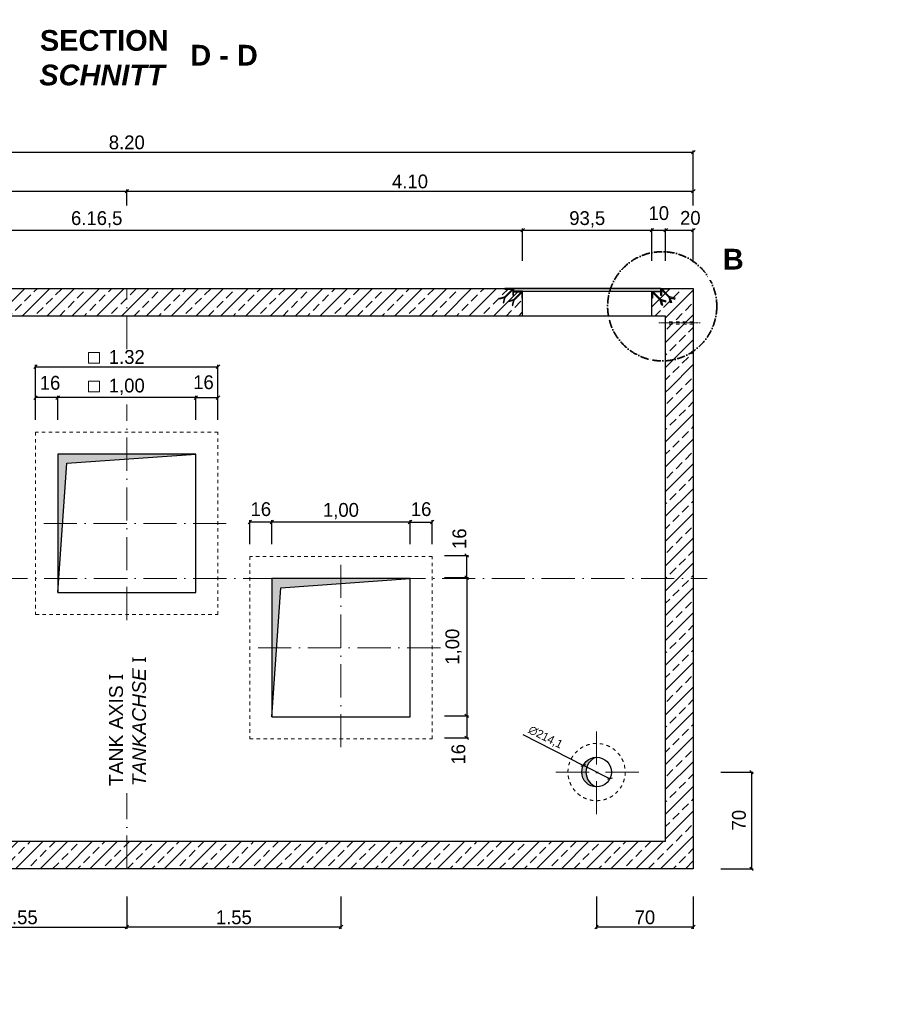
# Model space of a CAD drawing. Header units: millimetres. Extents: x -19424 to 109295, y -11926 to 8715.
# Tile 29 of 38: x 14468 to 20754, y -10611 to -3486. Entities that reach past the tile are written whole.
import ezdxf

# ---------------------------------------------------------------- set-up
doc = ezdxf.new("R2010")
doc.units = ezdxf.units.MM
doc.linetypes.add('ACAD_ISO10W100', pattern=[18, 12, -3, 0, -3])
doc.linetypes.add('JIS_02_1.0', pattern=[2, 1, -1])
doc.layers.add('Bemaßung', color=7, linetype='Continuous', lineweight=13)
doc.layers.add('Beschriftung', color=7, linetype='Continuous')
doc.styles.add('LBB3.5M1000', font='isocp.shx', dxfattribs={"height": 3.5})
doc.dimstyles.new('DIN', dxfattribs={"dimtxt": 2.5, "dimasz": 2.5, "dimexe": 1.25, "dimexo": 0.625, "dimtad": 1, "dimtih": 1, "dimdec": 4, "dimdsep": 46, "dimlunit": 6, "dimtxsty": 'Standard', "dimcen": 2.5, "dimadec": 0, "dimazin": 0, "dimtfac": 1, "dimtdec": 4, "dimtmove": 0, "dimatfit": 3, "dimfxl": 0, "dimtvp": 1, "dimtolj": 1, "dimtzin": 0, "dimarcsym": 0})
pattern_1 = [(315, (13373.962, -4953.189), (2.245064, 2.245064), [])]
pattern_2 = [(45, (13373.962, -4953.189), (-2.245064, 2.245064), [])]

# ---------------------------------------------------------------- blocks, each defined once
blk = doc.blocks.new('_Oblique')
at = {"color": 0, "linetype": 'ByBlock', "lineweight": -2}
blk.add_line((-0.5, -0.5), (0.5, 0.5), dxfattribs=at)
blk = doc.blocks.new('*D159')
at = {"layer": 'Bemaßung', "color": 0, "lineweight": -2, "transparency": 16777216}
for p, q in [((19142.7, -5230.5), (19142.7, -4996.6)), ((19142.7, -5009.1), (19342.7, -5009.1)), ((19342.7, -5230.5), (19342.7, -4996.6))]:
    blk.add_line(p, q, dxfattribs=at)
at = {"layer": 'DEFPOINTS', "color": 0, "transparency": 16777216}
for p in [(19342.7, -5009.1), (19142.7, -5430.5), (19342.7, -5430.5)]:
    blk.add_point(p, dxfattribs=at)
at = {"layer": 'Bemaßung', "color": 0, "lineweight": -2, "transparency": 16777216, "xscale": 25, "yscale": 25, "zscale": 25, "rotation": 180}
blk.add_blockref('_Oblique', (19142.7, -5009.1), dxfattribs=at)
at = {"layer": 'Bemaßung', "color": 0, "lineweight": -2, "transparency": 16777216, "xscale": 25, "yscale": 25, "zscale": 25}
blk.add_blockref('_Oblique', (19342.7, -5009.1), dxfattribs=at)
at = {"layer": 'Bemaßung', "color": 0, "transparency": 16777216, "insert": (19321.3, -4920.7), "char_height": 100, "attachment_point": 5}
blk.add_mtext('\\A1;20', dxfattribs=at)
blk = doc.blocks.new('*D160')
at = {"layer": 'Bemaßung', "color": 0, "lineweight": -2, "transparency": 16777216}
for p, q in [((19042.7, -5230.5), (19042.7, -4996.6)), ((19042.7, -5009.1), (19142.7, -5009.1)), ((19142.7, -5230.5), (19142.7, -4996.6))]:
    blk.add_line(p, q, dxfattribs=at)
at = {"layer": 'DEFPOINTS', "color": 0, "transparency": 16777216}
for p in [(19142.7, -5009.1), (19042.7, -5430.5), (19142.7, -5430.5)]:
    blk.add_point(p, dxfattribs=at)
at = {"layer": 'Bemaßung', "color": 0, "lineweight": -2, "transparency": 16777216, "xscale": 25, "yscale": 25, "zscale": 25, "rotation": 180}
blk.add_blockref('_Oblique', (19042.7, -5009.1), dxfattribs=at)
at = {"layer": 'Bemaßung', "color": 0, "lineweight": -2, "transparency": 16777216, "xscale": 25, "yscale": 25, "zscale": 25}
blk.add_blockref('_Oblique', (19142.7, -5009.1), dxfattribs=at)
at = {"layer": 'Bemaßung', "color": 0, "transparency": 16777216, "insert": (19092.7, -4885.9), "char_height": 100, "attachment_point": 5}
blk.add_mtext('\\A1;10', dxfattribs=at)
blk = doc.blocks.new('*D161')
at = {"layer": 'Bemaßung', "color": 0, "lineweight": -2, "transparency": 16777216}
for p, q in [((18107.7, -5230.5), (18107.7, -4996.6)), ((18107.7, -5009.1), (19042.7, -5009.1)), ((19042.7, -5230.5), (19042.7, -4996.6))]:
    blk.add_line(p, q, dxfattribs=at)
at = {"layer": 'DEFPOINTS', "color": 0, "transparency": 16777216}
for p in [(19042.7, -5009.1), (18107.7, -5430.5), (19042.7, -5430.5)]:
    blk.add_point(p, dxfattribs=at)
at = {"layer": 'Bemaßung', "color": 0, "lineweight": -2, "transparency": 16777216, "xscale": 25, "yscale": 25, "zscale": 25, "rotation": 180}
blk.add_blockref('_Oblique', (18107.7, -5009.1), dxfattribs=at)
at = {"layer": 'Bemaßung', "color": 0, "lineweight": -2, "transparency": 16777216, "xscale": 25, "yscale": 25, "zscale": 25}
blk.add_blockref('_Oblique', (19042.7, -5009.1), dxfattribs=at)
at = {"layer": 'Bemaßung', "color": 0, "transparency": 16777216, "insert": (18575.2, -4930.7), "char_height": 100, "attachment_point": 5}
blk.add_mtext('\\A1;93,5', dxfattribs=at)
blk = doc.blocks.new('*D162')
at = {"layer": 'Bemaßung', "color": 0, "lineweight": -2, "transparency": 16777216}
for p, q in [((11942.7, -5230.5), (11942.7, -4996.6)), ((11942.7, -5009.1), (18107.7, -5009.1)), ((18107.7, -5230.5), (18107.7, -4996.6))]:
    blk.add_line(p, q, dxfattribs=at)
at = {"layer": 'DEFPOINTS', "color": 0, "transparency": 16777216}
for p in [(18107.7, -5009.1), (11942.7, -5430.5), (18107.7, -5430.5)]:
    blk.add_point(p, dxfattribs=at)
at = {"layer": 'Bemaßung', "color": 0, "lineweight": -2, "transparency": 16777216, "xscale": 25, "yscale": 25, "zscale": 25, "rotation": 180}
blk.add_blockref('_Oblique', (11942.7, -5009.1), dxfattribs=at)
at = {"layer": 'Bemaßung', "color": 0, "lineweight": -2, "transparency": 16777216, "xscale": 25, "yscale": 25, "zscale": 25}
blk.add_blockref('_Oblique', (18107.7, -5009.1), dxfattribs=at)
at = {"layer": 'Bemaßung', "color": 0, "transparency": 16777216, "insert": (15025.2, -4930.7), "char_height": 100, "attachment_point": 5}
blk.add_mtext('\\A1;6.16,5', dxfattribs=at)
blk = doc.blocks.new('*D163')
at = {"layer": 'Bemaßung', "color": 0, "lineweight": -2, "transparency": 16777216}
for p, q in [((11142.7, -4830.5), (11142.7, -4714.1)), ((11142.7, -4726.6), (15242.7, -4726.6)), ((15242.7, -4830.5), (15242.7, -4714.1))]:
    blk.add_line(p, q, dxfattribs=at)
at = {"layer": 'DEFPOINTS', "color": 0, "transparency": 16777216}
for p in [(15242.7, -4726.6), (11142.7, -5430.5), (15242.7, -5430.5)]:
    blk.add_point(p, dxfattribs=at)
at = {"layer": 'Bemaßung', "color": 0, "lineweight": -2, "transparency": 16777216, "xscale": 25, "yscale": 25, "zscale": 25, "rotation": 180}
blk.add_blockref('_Oblique', (11142.7, -4726.6), dxfattribs=at)
at = {"layer": 'Bemaßung', "color": 0, "lineweight": -2, "transparency": 16777216, "xscale": 25, "yscale": 25, "zscale": 25}
blk.add_blockref('_Oblique', (15242.7, -4726.6), dxfattribs=at)
at = {"layer": 'Bemaßung', "color": 0, "transparency": 16777216, "insert": (13192.7, -4656.6), "char_height": 100, "attachment_point": 5}
blk.add_mtext('\\A1;4.10', dxfattribs=at)
blk = doc.blocks.new('*D164')
at = {"layer": 'Bemaßung', "color": 0, "lineweight": -2, "transparency": 16777216}
for p, q in [((15242.7, -4830.5), (15242.7, -4714.1)), ((15242.7, -4726.6), (19342.7, -4726.6)), ((19342.7, -4830.5), (19342.7, -4714.1))]:
    blk.add_line(p, q, dxfattribs=at)
at = {"layer": 'DEFPOINTS', "color": 0, "transparency": 16777216}
for p in [(19342.7, -4726.6), (15242.7, -5430.5), (19342.7, -5430.5)]:
    blk.add_point(p, dxfattribs=at)
at = {"layer": 'Bemaßung', "color": 0, "lineweight": -2, "transparency": 16777216, "xscale": 25, "yscale": 25, "zscale": 25, "rotation": 180}
blk.add_blockref('_Oblique', (15242.7, -4726.6), dxfattribs=at)
at = {"layer": 'Bemaßung', "color": 0, "lineweight": -2, "transparency": 16777216, "xscale": 25, "yscale": 25, "zscale": 25}
blk.add_blockref('_Oblique', (19342.7, -4726.6), dxfattribs=at)
at = {"layer": 'Bemaßung', "color": 0, "transparency": 16777216, "insert": (17292.7, -4656.6), "char_height": 100, "attachment_point": 5}
blk.add_mtext('\\A1;4.10', dxfattribs=at)
blk = doc.blocks.new('*D165')
at = {"layer": 'Bemaßung', "color": 0, "lineweight": -2, "transparency": 16777216}
for p, q in [((11142.7, -4830.5), (11142.7, -4431.6)), ((11142.7, -4444.1), (19342.7, -4444.1)), ((19342.7, -4830.5), (19342.7, -4431.6))]:
    blk.add_line(p, q, dxfattribs=at)
at = {"layer": 'DEFPOINTS', "color": 0, "transparency": 16777216}
for p in [(19342.7, -4444.1), (11142.7, -5430.5), (19342.7, -5430.5)]:
    blk.add_point(p, dxfattribs=at)
at = {"layer": 'Bemaßung', "color": 0, "lineweight": -2, "transparency": 16777216, "xscale": 25, "yscale": 25, "zscale": 25, "rotation": 180}
blk.add_blockref('_Oblique', (11142.7, -4444.1), dxfattribs=at)
at = {"layer": 'Bemaßung', "color": 0, "lineweight": -2, "transparency": 16777216, "xscale": 25, "yscale": 25, "zscale": 25}
blk.add_blockref('_Oblique', (19342.7, -4444.1), dxfattribs=at)
at = {"layer": 'Bemaßung', "color": 0, "transparency": 16777216, "insert": (15242.7, -4374.1), "char_height": 100, "attachment_point": 5}
blk.add_mtext('\\A1;8.20', dxfattribs=at)
blk = doc.blocks.new('*D168')
at = {"layer": 'Bemaßung', "color": 0, "lineweight": -2, "transparency": 16777216}
for p, q in [((13692.7, -9830.5), (13692.7, -10064.4)), ((15242.7, -9830.5), (15242.7, -10064.4)), ((13692.7, -10051.9), (15242.7, -10051.9))]:
    blk.add_line(p, q, dxfattribs=at)
at = {"layer": 'DEFPOINTS', "color": 0, "transparency": 16777216}
for p in [(13692.7, -9630.5), (15242.7, -9630.5), (15242.7, -10051.9)]:
    blk.add_point(p, dxfattribs=at)
at = {"layer": 'Bemaßung', "color": 0, "lineweight": -2, "transparency": 16777216, "xscale": 25, "yscale": 25, "zscale": 25, "rotation": 180}
blk.add_blockref('_Oblique', (13692.7, -10051.9), dxfattribs=at)
at = {"layer": 'Bemaßung', "color": 0, "lineweight": -2, "transparency": 16777216, "xscale": 25, "yscale": 25, "zscale": 25}
blk.add_blockref('_Oblique', (15242.7, -10051.9), dxfattribs=at)
at = {"layer": 'Bemaßung', "color": 0, "transparency": 16777216, "insert": (14467.7, -9981.9), "char_height": 100, "attachment_point": 5}
blk.add_mtext('\\A1;1.55', dxfattribs=at)
blk = doc.blocks.new('*D169')
at = {"layer": 'Bemaßung', "color": 0, "lineweight": -2, "transparency": 16777216}
for p, q in [((15242.7, -9830.5), (15242.7, -10064.4)), ((16792.7, -9830.5), (16792.7, -10064.4)), ((16792.7, -10051.9), (15242.7, -10051.9))]:
    blk.add_line(p, q, dxfattribs=at)
at = {"layer": 'DEFPOINTS', "color": 0, "transparency": 16777216}
for p in [(15242.7, -9630.5), (16792.7, -9630.5), (15242.7, -10051.9)]:
    blk.add_point(p, dxfattribs=at)
at = {"layer": 'Bemaßung', "color": 0, "lineweight": -2, "transparency": 16777216, "xscale": 25, "yscale": 25, "zscale": 25, "rotation": 180}
blk.add_blockref('_Oblique', (15242.7, -10051.9), dxfattribs=at)
at = {"layer": 'Bemaßung', "color": 0, "lineweight": -2, "transparency": 16777216, "xscale": 25, "yscale": 25, "zscale": 25}
blk.add_blockref('_Oblique', (16792.7, -10051.9), dxfattribs=at)
at = {"layer": 'Bemaßung', "color": 0, "transparency": 16777216, "insert": (16017.7, -9981.9), "char_height": 100, "attachment_point": 5}
blk.add_mtext('\\A1;1.55', dxfattribs=at)
blk = doc.blocks.new('*D170')
at = {"layer": 'Bemaßung', "color": 0, "lineweight": -2, "transparency": 16777216}
for p, q in [((18642.7, -9830.5), (18642.7, -10064.4)), ((19342.7, -9830.5), (19342.7, -10064.4)), ((19342.7, -10051.9), (18642.7, -10051.9))]:
    blk.add_line(p, q, dxfattribs=at)
at = {"layer": 'DEFPOINTS', "color": 0, "transparency": 16777216}
for p in [(18642.7, -9630.5), (19342.7, -9630.5), (18642.7, -10051.9)]:
    blk.add_point(p, dxfattribs=at)
at = {"layer": 'Bemaßung', "color": 0, "lineweight": -2, "transparency": 16777216, "xscale": 25, "yscale": 25, "zscale": 25, "rotation": 180}
blk.add_blockref('_Oblique', (18642.7, -10051.9), dxfattribs=at)
at = {"layer": 'Bemaßung', "color": 0, "lineweight": -2, "transparency": 16777216, "xscale": 25, "yscale": 25, "zscale": 25}
blk.add_blockref('_Oblique', (19342.7, -10051.9), dxfattribs=at)
at = {"layer": 'Bemaßung', "color": 0, "transparency": 16777216, "insert": (18992.7, -9981.9), "char_height": 100, "attachment_point": 5}
blk.add_mtext('\\A1;70', dxfattribs=at)
blk = doc.blocks.new('*D171')
at = {"layer": 'Bemaßung', "color": 0, "lineweight": -2, "transparency": 16777216}
for p, q in [((19542.7, -8930.5), (19776.7, -8930.5)), ((19764.2, -8930.5), (19764.2, -9630.5)), ((19542.7, -9630.5), (19776.7, -9630.5))]:
    blk.add_line(p, q, dxfattribs=at)
at = {"layer": 'DEFPOINTS', "color": 0, "transparency": 16777216}
for p in [(19342.7, -8930.5), (19342.7, -9630.5), (19764.2, -9630.5)]:
    blk.add_point(p, dxfattribs=at)
at = {"layer": 'Bemaßung', "color": 0, "lineweight": -2, "transparency": 16777216, "xscale": 25, "yscale": 25, "zscale": 25}
for p, rotation in [((19764.2, -8930.5), 90), ((19764.2, -9630.5), 270)]:
    blk.add_blockref('_Oblique', p, dxfattribs=dict(at, rotation=rotation))
at = {"layer": 'Bemaßung', "color": 0, "transparency": 16777216, "insert": (19673.5, -9278.6), "char_height": 100, "attachment_point": 5, "rotation": 90}
blk.add_mtext('\\A1;70', dxfattribs=at)
blk = doc.blocks.new('*D204')
at = {"layer": 'Bemaßung', "color": 0, "lineweight": -2, "transparency": 16777216}
for p, q in [((14742.7, -6380.5), (14742.7, -6208.2)), ((15742.7, -6220.7), (14742.7, -6220.7)), ((15742.7, -6380.5), (15742.7, -6208.2))]:
    blk.add_line(p, q, dxfattribs=at)
at = {"layer": 'DEFPOINTS', "color": 0, "transparency": 16777216}
for p in [(14742.7, -6220.7), (14742.7, -6630.5), (15742.7, -6630.5)]:
    blk.add_point(p, dxfattribs=at)
at = {"layer": 'Bemaßung', "color": 0, "lineweight": -2, "transparency": 16777216, "xscale": 25, "yscale": 25, "zscale": 25, "rotation": 180}
blk.add_blockref('_Oblique', (14742.7, -6220.7), dxfattribs=at)
at = {"layer": 'Bemaßung', "color": 0, "lineweight": -2, "transparency": 16777216, "xscale": 25, "yscale": 25, "zscale": 25}
blk.add_blockref('_Oblique', (15742.7, -6220.7), dxfattribs=at)
at = {"layer": 'Bemaßung', "color": 0, "transparency": 16777216, "insert": (15242.7, -6142.3), "char_height": 100, "attachment_point": 5}
blk.add_mtext('\\A1;1,00', dxfattribs=at)
blk = doc.blocks.new('*D203')
at = {"layer": 'Bemaßung', "color": 0, "lineweight": -2, "transparency": 16777216}
for p, q in [((15742.7, -6380.5), (15742.7, -6208.2)), ((15742.7, -6220.7), (15902.7, -6220.7)), ((15902.7, -6380.5), (15902.7, -6208.2))]:
    blk.add_line(p, q, dxfattribs=at)
at = {"layer": 'DEFPOINTS', "color": 0, "transparency": 16777216}
for p in [(15902.7, -6220.7), (15742.7, -6630.5), (15902.7, -6630.5)]:
    blk.add_point(p, dxfattribs=at)
at = {"layer": 'Bemaßung', "color": 0, "lineweight": -2, "transparency": 16777216, "xscale": 25, "yscale": 25, "zscale": 25, "rotation": 180}
blk.add_blockref('_Oblique', (15742.7, -6220.7), dxfattribs=at)
at = {"layer": 'Bemaßung', "color": 0, "lineweight": -2, "transparency": 16777216, "xscale": 25, "yscale": 25, "zscale": 25}
blk.add_blockref('_Oblique', (15902.7, -6220.7), dxfattribs=at)
at = {"layer": 'Bemaßung', "color": 0, "transparency": 16777216, "insert": (15797.8, -6110), "char_height": 100, "attachment_point": 5}
blk.add_mtext('\\A1;16', dxfattribs=at)
blk = doc.blocks.new('*D205')
at = {"layer": 'Bemaßung', "color": 0, "lineweight": -2, "transparency": 16777216}
for p, q in [((14582.7, -6380.5), (14582.7, -6208.2)), ((14742.7, -6220.7), (14582.7, -6220.7)), ((14742.7, -6380.5), (14742.7, -6208.2))]:
    blk.add_line(p, q, dxfattribs=at)
at = {"layer": 'DEFPOINTS', "color": 0, "transparency": 16777216}
for p in [(14582.7, -6220.7), (14582.7, -6630.5), (14742.7, -6630.5)]:
    blk.add_point(p, dxfattribs=at)
at = {"layer": 'Bemaßung', "color": 0, "lineweight": -2, "transparency": 16777216, "xscale": 25, "yscale": 25, "zscale": 25, "rotation": 180}
blk.add_blockref('_Oblique', (14582.7, -6220.7), dxfattribs=at)
at = {"layer": 'Bemaßung', "color": 0, "lineweight": -2, "transparency": 16777216, "xscale": 25, "yscale": 25, "zscale": 25}
blk.add_blockref('_Oblique', (14742.7, -6220.7), dxfattribs=at)
at = {"layer": 'Bemaßung', "color": 0, "transparency": 16777216, "insert": (14687.4, -6114.1), "char_height": 100, "attachment_point": 5}
blk.add_mtext('\\A1;16', dxfattribs=at)
blk = doc.blocks.new('*D209')
at = {"layer": 'Bemaßung', "color": 0, "lineweight": -2, "transparency": 16777216}
for p, q in [((16292.7, -7280.5), (16292.7, -7108.2)), ((17292.7, -7120.7), (16292.7, -7120.7)), ((17292.7, -7280.5), (17292.7, -7108.2))]:
    blk.add_line(p, q, dxfattribs=at)
at = {"layer": 'DEFPOINTS', "color": 0, "transparency": 16777216}
for p in [(16292.7, -7120.7), (16292.7, -7530.5), (17292.7, -7530.5)]:
    blk.add_point(p, dxfattribs=at)
at = {"layer": 'Bemaßung', "color": 0, "lineweight": -2, "transparency": 16777216, "xscale": 25, "yscale": 25, "zscale": 25, "rotation": 180}
blk.add_blockref('_Oblique', (16292.7, -7120.7), dxfattribs=at)
at = {"layer": 'Bemaßung', "color": 0, "lineweight": -2, "transparency": 16777216, "xscale": 25, "yscale": 25, "zscale": 25}
blk.add_blockref('_Oblique', (17292.7, -7120.7), dxfattribs=at)
at = {"layer": 'Bemaßung', "color": 0, "transparency": 16777216, "insert": (16792.7, -7042.3), "char_height": 100, "attachment_point": 5}
blk.add_mtext('\\A1;1,00', dxfattribs=at)
blk = doc.blocks.new('*D210')
at = {"layer": 'Bemaßung', "color": 0, "lineweight": -2, "transparency": 16777216}
for p, q in [((17292.7, -7280.5), (17292.7, -7108.2)), ((17292.7, -7120.7), (17452.7, -7120.7)), ((17452.7, -7280.5), (17452.7, -7108.2))]:
    blk.add_line(p, q, dxfattribs=at)
at = {"layer": 'DEFPOINTS', "color": 0, "transparency": 16777216}
for p in [(17452.7, -7120.7), (17292.7, -7530.5), (17452.7, -7530.5)]:
    blk.add_point(p, dxfattribs=at)
at = {"layer": 'Bemaßung', "color": 0, "lineweight": -2, "transparency": 16777216, "xscale": 25, "yscale": 25, "zscale": 25, "rotation": 180}
blk.add_blockref('_Oblique', (17292.7, -7120.7), dxfattribs=at)
at = {"layer": 'Bemaßung', "color": 0, "lineweight": -2, "transparency": 16777216, "xscale": 25, "yscale": 25, "zscale": 25}
blk.add_blockref('_Oblique', (17452.7, -7120.7), dxfattribs=at)
at = {"layer": 'Bemaßung', "color": 0, "transparency": 16777216, "insert": (17372.7, -7028.2), "char_height": 100, "attachment_point": 5}
blk.add_mtext('\\A1;16', dxfattribs=at)
blk = doc.blocks.new('*D211')
at = {"layer": 'Bemaßung', "color": 0, "lineweight": -2, "transparency": 16777216}
for p, q in [((16132.7, -7280.5), (16132.7, -7108.2)), ((16292.7, -7120.7), (16132.7, -7120.7)), ((16292.7, -7280.5), (16292.7, -7108.2))]:
    blk.add_line(p, q, dxfattribs=at)
at = {"layer": 'DEFPOINTS', "color": 0, "transparency": 16777216}
for p in [(16132.7, -7120.7), (16132.7, -7530.5), (16292.7, -7530.5)]:
    blk.add_point(p, dxfattribs=at)
at = {"layer": 'Bemaßung', "color": 0, "lineweight": -2, "transparency": 16777216, "xscale": 25, "yscale": 25, "zscale": 25, "rotation": 180}
blk.add_blockref('_Oblique', (16132.7, -7120.7), dxfattribs=at)
at = {"layer": 'Bemaßung', "color": 0, "lineweight": -2, "transparency": 16777216, "xscale": 25, "yscale": 25, "zscale": 25}
blk.add_blockref('_Oblique', (16292.7, -7120.7), dxfattribs=at)
at = {"layer": 'Bemaßung', "color": 0, "transparency": 16777216, "insert": (16212.7, -7028.2), "char_height": 100, "attachment_point": 5}
blk.add_mtext('\\A1;16', dxfattribs=at)
blk = doc.blocks.new('*D215')
at = {"layer": 'Bemaßung', "color": 0, "lineweight": -2, "transparency": 16777216}
for p, q in [((17542.7, -7523.1), (17715.1, -7523.1)), ((17702.6, -7523.1), (17702.6, -8523.1)), ((17542.7, -8523.1), (17715.1, -8523.1))]:
    blk.add_line(p, q, dxfattribs=at)
at = {"layer": 'DEFPOINTS', "color": 0, "transparency": 16777216}
for p in [(17292.7, -7523.1), (17292.7, -8523.1), (17702.6, -8523.1)]:
    blk.add_point(p, dxfattribs=at)
at = {"layer": 'Bemaßung', "color": 0, "lineweight": -2, "transparency": 16777216, "xscale": 25, "yscale": 25, "zscale": 25}
for p, rotation in [((17702.6, -7523.1), 90), ((17702.6, -8523.1), 270)]:
    blk.add_blockref('_Oblique', p, dxfattribs=dict(at, rotation=rotation))
at = {"layer": 'Bemaßung', "color": 0, "transparency": 16777216, "insert": (17608, -8023.1), "char_height": 100, "attachment_point": 5, "rotation": 90}
blk.add_mtext('\\A1;1,00', dxfattribs=at)
blk = doc.blocks.new('*D216')
at = {"layer": 'Bemaßung', "color": 0, "lineweight": -2, "transparency": 16777216}
for p, q in [((17542.7, -7363.1), (17715.1, -7363.1)), ((17702.6, -7523.1), (17702.6, -7363.1)), ((17542.7, -7523.1), (17715.1, -7523.1))]:
    blk.add_line(p, q, dxfattribs=at)
at = {"layer": 'DEFPOINTS', "color": 0, "transparency": 16777216}
for p in [(17292.7, -7363.1), (17702.6, -7363.1), (17292.7, -7523.1)]:
    blk.add_point(p, dxfattribs=at)
at = {"layer": 'Bemaßung', "color": 0, "lineweight": -2, "transparency": 16777216, "xscale": 25, "yscale": 25, "zscale": 25}
for p, rotation in [((17702.6, -7363.1), 90), ((17702.6, -7523.1), 270)]:
    blk.add_blockref('_Oblique', p, dxfattribs=dict(at, rotation=rotation))
at = {"layer": 'Bemaßung', "color": 0, "transparency": 16777216, "insert": (17650.6, -7241.3), "char_height": 100, "attachment_point": 5, "rotation": 90}
blk.add_mtext('\\A1;16', dxfattribs=at)
blk = doc.blocks.new('*D217')
at = {"layer": 'Bemaßung', "color": 0, "lineweight": -2, "transparency": 16777216}
for p, q in [((17542.7, -8523.1), (17715.1, -8523.1)), ((17702.6, -8523.1), (17702.6, -8683.1)), ((17542.7, -8683.1), (17715.1, -8683.1))]:
    blk.add_line(p, q, dxfattribs=at)
at = {"layer": 'DEFPOINTS', "color": 0, "transparency": 16777216}
for p in [(17292.7, -8523.1), (17292.7, -8683.1), (17702.6, -8683.1)]:
    blk.add_point(p, dxfattribs=at)
at = {"layer": 'Bemaßung', "color": 0, "lineweight": -2, "transparency": 16777216, "xscale": 25, "yscale": 25, "zscale": 25}
for p, rotation in [((17702.6, -8523.1), 90), ((17702.6, -8683.1), 270)]:
    blk.add_blockref('_Oblique', p, dxfattribs=dict(at, rotation=rotation))
at = {"layer": 'Bemaßung', "color": 0, "transparency": 16777216, "insert": (17643.2, -8801.7), "char_height": 100, "attachment_point": 5, "rotation": 90}
blk.add_mtext('\\A1;16', dxfattribs=at)
blk = doc.blocks.new('*D218')
at = {"layer": 'Bemaßung', "color": 0, "lineweight": -2, "transparency": 16777216}
for p, q in [((14582.7, -6220.5), (14582.7, -5984.4)), ((15902.7, -6220.5), (15902.7, -5984.4)), ((14582.7, -5996.9), (15902.7, -5996.9))]:
    blk.add_line(p, q, dxfattribs=at)
at = {"layer": 'DEFPOINTS', "color": 0, "transparency": 16777216}
for p in [(15902.7, -5996.9), (14582.7, -6470.5), (15902.7, -6470.5)]:
    blk.add_point(p, dxfattribs=at)
at = {"layer": 'Bemaßung', "color": 0, "lineweight": -2, "transparency": 16777216, "xscale": 25, "yscale": 25, "zscale": 25, "rotation": 180}
blk.add_blockref('_Oblique', (14582.7, -5996.9), dxfattribs=at)
at = {"layer": 'Bemaßung', "color": 0, "lineweight": -2, "transparency": 16777216, "xscale": 25, "yscale": 25, "zscale": 25}
blk.add_blockref('_Oblique', (15902.7, -5996.9), dxfattribs=at)
at = {"layer": 'Bemaßung', "color": 0, "transparency": 16777216, "insert": (15242.7, -5926.9), "char_height": 100, "attachment_point": 5}
blk.add_mtext('\\A1;1.32', dxfattribs=at)
blk = doc.blocks.new('*D219')
at = {"layer": 'Bemaßung', "color": 0, "lineweight": -2, "transparency": 16777216}
for p in [(18109.1, -8659.4), (18738.2, -8979)]:
    blk.add_line(p, (18547.3, -8882), dxfattribs=at)
at = {"layer": 'DEFPOINTS', "color": 0, "transparency": 16777216}
for p in [(18547.3, -8882), (18738.2, -8979)]:
    blk.add_point(p, dxfattribs=at)
at = {"layer": 'Bemaßung', "color": 0, "lineweight": -2, "transparency": 16777216, "xscale": 25, "yscale": 25, "zscale": 25}
for p, rotation in [((18547.3, -8882), 333.0666564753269), ((18738.2, -8979), 153.0666564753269)]:
    blk.add_blockref('_Oblique', p, dxfattribs=dict(at, rotation=rotation))
at = {"layer": 'Bemaßung', "color": 0, "transparency": 16777216, "insert": (18272.2, -8680.5), "char_height": 60, "attachment_point": 5, "rotation": 333.06666}
blk.add_mtext('\\A1;∅214,1', dxfattribs=at)

msp = doc.modelspace()

# ---------------------------------------------------------------- hatches: boundary and pattern name
at = {"lineweight": 9}
h = msp.add_hatch(dxfattribs=at)
h.set_pattern_fill('ANSI31', color=256, angle=-90)
h.set_pattern_definition(pattern_1)
edge = h.paths.add_edge_path()
edge.add_line((18042.732, -5480.496), (18042.732, -5430.496))
edge.add_line((18042.732, -5430.496), (17977.732, -5430.496))
edge.add_line((17977.732, -5430.496), (17977.732, -5432.996))
edge.add_arc((17980.232, -5432.996), 2.5, 540, 630)
edge.add_line((17980.232, -5435.496), (18032.732, -5435.496))
edge.add_arc((18032.732, -5440.496), 5, 360, 450, ccw=False)
edge.add_line((18037.732, -5440.496), (18037.732, -5477.996))
edge.add_arc((18040.232, -5477.996), 2.5, 540, 630)
edge.add_line((18040.232, -5480.496), (18042.732, -5480.496))
h = msp.add_hatch(dxfattribs=at)
h.set_pattern_fill('ANSI31', color=256)
h.set_pattern_definition(pattern_2)
edge = h.paths.add_edge_path()
edge.add_line((18107.732, -5500.496), (18107.732, -5450.496))
edge.add_line((18107.732, -5450.496), (18042.732, -5450.496))
edge.add_line((18042.732, -5450.496), (18042.732, -5452.996))
edge.add_arc((18045.232, -5452.996), 2.5, 540, 630)
edge.add_line((18045.232, -5455.496), (18097.732, -5455.496))
edge.add_arc((18097.732, -5460.496), 5, 360, 450, ccw=False)
edge.add_line((18102.732, -5460.496), (18102.732, -5497.996))
edge.add_arc((18105.232, -5497.996), 2.5, 540, 630)
edge.add_line((18105.232, -5500.496), (18107.732, -5500.496))
h = msp.add_hatch(dxfattribs=at)
h.set_pattern_fill('ANSI31', color=256)
h.set_pattern_definition(pattern_2)
edge = h.paths.add_edge_path()
edge.add_line((19042.732, -5500.496), (19042.732, -5450.496))
edge.add_line((19042.732, -5450.496), (19107.732, -5450.496))
edge.add_line((19107.732, -5450.496), (19107.732, -5452.996))
edge.add_arc((19105.232, -5452.996), 2.5, -90, 0, ccw=False)
edge.add_line((19105.232, -5455.496), (19052.732, -5455.496))
edge.add_arc((19052.732, -5460.496), 5, 90, 180)
edge.add_line((19047.732, -5460.496), (19047.732, -5497.996))
edge.add_arc((19045.232, -5497.996), 2.5, -90, 0, ccw=False)
edge.add_line((19045.232, -5500.496), (19042.732, -5500.496))
h = msp.add_hatch(dxfattribs=at)
h.set_pattern_fill('ANSI31', color=256, angle=-90)
h.set_pattern_definition(pattern_1)
edge = h.paths.add_edge_path()
edge.add_line((19107.732, -5480.496), (19107.732, -5430.496))
edge.add_line((19107.732, -5430.496), (19172.732, -5430.496))
edge.add_line((19172.732, -5430.496), (19172.732, -5432.996))
edge.add_arc((19170.232, -5432.996), 2.5, -90, 0, ccw=False)
edge.add_line((19170.232, -5435.496), (19117.732, -5435.496))
edge.add_arc((19117.732, -5440.496), 5, 90, 180)
edge.add_line((19112.732, -5440.496), (19112.732, -5477.996))
edge.add_arc((19110.232, -5477.996), 2.5, -90, 0, ccw=False)
edge.add_line((19110.232, -5480.496), (19107.732, -5480.496))
h = msp.add_hatch(color=256)
h.dxf.hatch_style = 1
h.paths.add_polyline_path([(15742.732, -6630.496), (14742.732, -6630.496), (14742.732, -7630.496), (14808.252, -6696.016)])
h = msp.add_hatch(color=256)
h.dxf.hatch_style = 1
h.paths.add_polyline_path([(17292.732, -7530.496), (16292.732, -7530.496), (16292.732, -8530.496), (16358.252, -7596.016)])
h = msp.add_hatch(color=254)
h.dxf.hatch_style = 1
h.paths.add_polyline_path([(18642.732, -8823.446, 0.41421356), (18535.682, -8930.496, 0.41421356), (18642.732, -9037.546, -0.71846865)])
at = {"layer": 'Bemaßung', "lineweight": 13}
h = msp.add_hatch(dxfattribs=at)
h.set_pattern_fill('ANSI33', color=252, scale=20)
h.paths.add_polyline_path([(15242.732, -5430.496), (11142.732, -5430.496), (11142.732, -7530.496), (11342.732, -7530.496), (11342.732, -5630.496), (15242.732, -5630.496)])
h.paths.add_polyline_path([(18107.732, -5455.496), (18042.732, -5455.496), (18042.732, -5430.496), (15242.732, -5430.496), (15242.732, -5630.496), (18107.732, -5630.496)])
edge = h.paths.add_edge_path()
edge.add_line((19342.732, -5430.496), (19107.732, -5430.496))
edge.add_line((19107.732, -5430.496), (19107.732, -5455.496))
edge.add_line((19107.732, -5455.496), (19042.732, -5455.496))
edge.add_line((19042.732, -5455.496), (19042.732, -5630.496))
edge.add_line((19042.732, -5630.496), (19142.732, -5630.496))
edge.add_line((19142.732, -5630.496), (19142.732, -6159.839))
edge.add_arc((19117.63, -5659.785), 500.684, 272.8737997, 296.7173608)
edge.add_line((19342.732, -6107.014), (19342.732, -5430.496))
edge = h.paths.add_edge_path()
edge.add_arc((19117.63, -5659.785), 500.684, 272.8737997, 296.7173608, ccw=False)
edge.add_line((19142.732, -6159.839), (19142.732, -7530.496))
edge.add_line((19142.732, -7530.496), (19342.732, -7530.496))
edge.add_line((19342.732, -7530.496), (19342.732, -6107.014))
h.paths.add_polyline_path([(19342.732, -7530.496), (19142.732, -7530.496), (19142.732, -9430.496), (15242.732, -9430.496), (15242.732, -9630.496), (19342.732, -9630.496)])
h.paths.add_polyline_path([(15242.732, -9430.496), (12377.732, -9430.496), (12377.732, -9605.496), (12442.732, -9605.496), (12442.732, -9630.496), (15242.732, -9630.496)])
h.paths.add_polyline_path([(11342.732, -7530.496), (11142.732, -7530.496), (11142.732, -9630.496), (11377.732, -9630.496), (11377.732, -9605.496), (11442.732, -9605.496), (11442.732, -9430.496), (11342.732, -9430.496)])

# ---------------------------------------------------------------- linework, layer by layer
at = {"linetype": 'ACAD_ISO10W100', "lineweight": 9, "ltscale": 20}
for p, q in [((15242.732, -5870.666), (15242.732, -5430.496)), ((15962.732, -7130.496), (14522.732, -7130.496)), ((16792.732, -8750.496), (16792.732, -7310.496)), ((11042.732, -7530.496), (19442.732, -7530.496)), ((17512.732, -8030.496), (16072.732, -8030.496)), ((18642.732, -9236.11), (18642.732, -8624.882)), ((18948.346, -8930.496), (18337.118, -8930.496))]:
    msp.add_line(p, q, dxfattribs=at)
for p, q in [((18107.732, -5630.496), (18107.732, -5450.496)), ((19042.732, -5630.496), (19042.732, -5450.496)), ((14742.732, -7630.496), (14808.252, -6696.016)), ((14808.252, -6696.016), (15742.732, -6630.496)), ((16358.252, -7596.016), (17292.732, -7530.496)), ((16292.732, -8530.496), (16358.252, -7596.016))]:
    msp.add_line(p, q)
at = {"linetype": 'ACAD_ISO10W100', "lineweight": 9}
msp.add_line((19092.732, -5680.496), (19392.732, -5680.496), dxfattribs=at)
at = {"linetype": 'JIS_02_1.0', "lineweight": 9, "ltscale": 25}
for p, q in [((19342.732, -5689.096), (19142.732, -5689.096)), ((19342.795, -5671.896), (19142.795, -5671.896))]:
    msp.add_line(p, q, dxfattribs=at)
for points in [[(11142.732, -5430.496), (19342.732, -5430.496), (19342.732, -9630.496), (11142.732, -9630.496)], [(19107.732, -5430.496), (18042.732, -5430.496), (18042.732, -5450.496), (19107.732, -5450.496)], [(14742.732, -7630.496), (15742.732, -7630.496), (15742.732, -6630.496), (14742.732, -6630.496)], [(16292.732, -8530.496), (17292.732, -8530.496), (17292.732, -7530.496), (16292.732, -7530.496)]]:
    msp.add_lwpolyline(points, close=True)
for points in [[(17976.302, -5492.683), (18033.439, -5435.546), (18037.682, -5439.789), (17981.682, -5495.789)], [(18041.302, -5512.683), (18098.439, -5455.546), (18102.682, -5459.789), (18046.682, -5515.789)], [(19109.162, -5512.683), (19052.025, -5455.546), (19047.783, -5459.789), (19103.783, -5515.789)], [(19174.162, -5492.683), (19117.025, -5435.546), (19112.783, -5439.789), (19168.783, -5495.789)], [(17974.75, -5498.479), (17941.132, -5507.487), (17939.579, -5501.691), (17977.439, -5491.546)], [(17976.302, -5492.683), (17965.742, -5532.097), (17971.537, -5533.65), (17981.682, -5495.789)], [(18039.75, -5518.479), (18006.132, -5527.487), (18004.579, -5521.691), (18042.439, -5511.546)], [(18041.302, -5512.683), (18030.742, -5552.097), (18036.537, -5553.65), (18046.682, -5515.789)], [(19109.162, -5512.683), (19119.723, -5552.097), (19113.927, -5553.65), (19103.783, -5515.789)], [(19110.715, -5518.479), (19144.333, -5527.487), (19145.886, -5521.691), (19108.025, -5511.546)], [(19174.162, -5492.683), (19184.723, -5532.097), (19178.927, -5533.65), (19168.783, -5495.789)], [(19175.715, -5498.479), (19209.333, -5507.487), (19210.886, -5501.691), (19173.025, -5491.546)]]:
    msp.add_lwpolyline(points)
for points in [[(18042.732, -5480.496), (18042.732, -5430.496), (17977.732, -5430.496), (17977.732, -5432.996, 0.41421356), (17980.232, -5435.496), (18032.732, -5435.496, -0.41421356), (18037.732, -5440.496), (18037.732, -5477.996, 0.41421356), (18040.232, -5480.496)], [(18107.732, -5500.496), (18107.732, -5450.496), (18042.732, -5450.496), (18042.732, -5452.996, 0.41421356), (18045.232, -5455.496), (18097.732, -5455.496, -0.41421356), (18102.732, -5460.496), (18102.732, -5497.996, 0.41421356), (18105.232, -5500.496)], [(19042.732, -5500.496), (19042.732, -5450.496), (19107.732, -5450.496), (19107.732, -5452.996, -0.41421356), (19105.232, -5455.496), (19052.732, -5455.496, 0.41421356), (19047.732, -5460.496), (19047.732, -5497.996, -0.41421356), (19045.232, -5500.496)], [(19107.732, -5480.496), (19107.732, -5430.496), (19172.732, -5430.496), (19172.732, -5432.996, -0.41421356), (19170.232, -5435.496), (19117.732, -5435.496, 0.41421356), (19112.732, -5440.496), (19112.732, -5477.996, -0.41421356), (19110.232, -5480.496)]]:
    msp.add_lwpolyline(points, format="xyb", close=True)
for points in [[(14582.732, -7790.496), (15902.732, -7790.496), (15902.732, -6470.496), (14582.732, -6470.496)], [(16132.732, -8690.496), (17452.732, -8690.496), (17452.732, -7370.496), (16132.732, -7370.496)]]:
    msp.add_lwpolyline(points, close=True, dxfattribs=at)
at = {"linetype": 'JIS_02_1.0', "lineweight": 18, "ltscale": 25}
msp.add_circle((18642.732, -8930.496), 207.05, dxfattribs=at)
msp.add_circle((18642.732, -8930.496), 107.05)
msp.add_arc((18678.775, -8930.496), 112.955, 108.6078786, 251.3921214)
at = {"layer": 'Bemaßung'}
for points in [[(14966.271, -5971.51), (15044.86, -5971.51), (15044.86, -5892.922), (14966.271, -5892.922)], [(14966.271, -6178.87), (15044.86, -6178.87), (15044.86, -6100.281), (14966.271, -6100.281)]]:
    msp.add_lwpolyline(points, close=True, dxfattribs=at)
at = {"layer": 'Beschriftung', "linetype": 'ACAD_ISO10W100', "lineweight": 35, "ltscale": 5}
msp.add_circle((19117.63, -5559.785), 395.08, dxfattribs=at)

# ---------------------------------------------------------------- texts
at = {"layer": 'Beschriftung', "char_height": 150, "width": 1682.94636, "attachment_point": 1, "style": 'LBB3.5M1000', "bg_fill": 2}
for insert in [(14226.104, -3560.572), (-6365.958, -9896.265)]:
    msp.add_mtext('\\pi387.94;{\\fArial|b1|i0|c0|p34;SECTION\\L\\P\\pi383.65;\\fArial|b1|i1|c0|p34;\\lSCHNITT}', dxfattribs=dict(at, insert=insert))

# ---------------------------------------------------------------- dimensions: what is measured, and where the dimension line sits
at = {"layer": 'Bemaßung'}
for base, p1, p2, text, override, picture, middle in [((19342.732, -4444.119), (11142.732, -5430.496), (19342.732, -5430.496), '8.20', {"dimscale": 10, "dimtxt": 10, "dimexo": 60, "dimgap": 2, "dimdec": 2, "dimblk1": 'Oblique', "dimblk2": 'Oblique', "dimsah": 1, "dimtdec": 2, "dimtmove": 2}, '*D165', (15242.732, -4374.119)), ((15242.732, -4726.588), (11142.732, -5430.496), (15242.732, -5430.496), '4.10', {"dimscale": 10, "dimtxt": 10, "dimexo": 60, "dimgap": 2, "dimdec": 2, "dimblk1": 'Oblique', "dimblk2": 'Oblique', "dimsah": 1, "dimtdec": 2, "dimtmove": 2}, '*D163', (13192.732, -4656.588)), ((19342.732, -4726.588), (15242.732, -5430.496), (19342.732, -5430.496), '4.10', {"dimscale": 10, "dimtxt": 10, "dimexo": 60, "dimgap": 2, "dimdec": 2, "dimblk1": 'Oblique', "dimblk2": 'Oblique', "dimsah": 1, "dimtdec": 2, "dimtmove": 2}, '*D164', (17292.732, -4656.588)), ((18107.732, -5009.057), (11942.732, -5430.496), (18107.732, -5430.496), '6.16,5', {"dimscale": 10, "dimtxt": 10, "dimexo": 20, "dimgap": 2, "dimdec": 2, "dimblk1": 'Oblique', "dimblk2": 'Oblique', "dimsah": 1, "dimtdec": 2, "dimtmove": 2}, '*D162', (15025.232, -4930.724)), ((19042.732, -5009.057), (18107.732, -5430.496), (19042.732, -5430.496), '93,5', {"dimscale": 10, "dimtxt": 10, "dimexo": 20, "dimgap": 2, "dimdec": 2, "dimblk1": 'Oblique', "dimblk2": 'Oblique', "dimsah": 1, "dimtdec": 2, "dimtmove": 2}, '*D161', (18575.232, -4930.724)), ((15902.732, -5996.877), (14582.732, -6470.496), (15902.732, -6470.496), '1.32', {"dimscale": 10, "dimtxt": 10, "dimexo": 25, "dimgap": 2, "dimdec": 2, "dimblk1": 'Oblique', "dimblk2": 'Oblique', "dimsah": 1, "dimtdec": 2, "dimtmove": 2}, '*D218', (15242.732, -5926.877)), ((14742.732, -6220.663), (15742.732, -6630.496), (14742.732, -6630.496), '1,00', {"dimscale": 10, "dimtxt": 10, "dimexo": 25, "dimgap": 2, "dimdec": 2, "dimblk1": 'Oblique', "dimblk2": 'Oblique', "dimsah": 1, "dimtdec": 2, "dimtmove": 2}, '*D204', (15242.732, -6142.33)), ((16132.732, -7120.663), (16292.732, -7530.496), (16132.732, -7530.496), '16', {"dimscale": 10, "dimtxt": 10, "dimexo": 25, "dimgap": 2, "dimdec": 2, "dimblk1": 'Oblique', "dimblk2": 'Oblique', "dimsah": 1, "dimtdec": 2, "dimtmove": 2}, '*D211', (16212.732, -7028.163)), ((16292.732, -7120.663), (17292.732, -7530.496), (16292.732, -7530.496), '1,00', {"dimscale": 10, "dimtxt": 10, "dimexo": 25, "dimgap": 2, "dimdec": 2, "dimblk1": 'Oblique', "dimblk2": 'Oblique', "dimsah": 1, "dimtdec": 2, "dimtmove": 2}, '*D209', (16792.732, -7042.33)), ((17452.732, -7120.663), (17292.732, -7530.496), (17452.732, -7530.496), '16', {"dimscale": 10, "dimtxt": 10, "dimexo": 25, "dimgap": 2, "dimdec": 2, "dimblk1": 'Oblique', "dimblk2": 'Oblique', "dimsah": 1, "dimtdec": 2, "dimtmove": 2}, '*D210', (17372.732, -7028.163))]:
    dim = msp.add_linear_dim(base=base, p1=p1, p2=p2, text=text, dimstyle='DIN', override=override, dxfattribs=at)
    dim.commit()
    dim.dimension.update_dxf_attribs({"geometry": picture, "text_midpoint": middle})
for base, p1, p2, text, override, picture, middle in [((19142.732, -5009.057), (19042.732, -5430.496), (19142.732, -5430.496), '10', {"dimscale": 10, "dimtxt": 10, "dimexo": 20, "dimgap": 2, "dimdec": 2, "dimblk1": 'Oblique', "dimblk2": 'Oblique', "dimsah": 1, "dimtdec": 2, "dimtmove": 2}, '*D160', (19092.732, -4885.924)), ((14582.732, -6220.663), (14742.732, -6630.496), (14582.732, -6630.496), '16', {"dimscale": 10, "dimtxt": 10, "dimexo": 25, "dimgap": 2, "dimdec": 2, "dimblk1": 'Oblique', "dimblk2": 'Oblique', "dimsah": 1, "dimtdec": 2, "dimtmove": 2}, '*D205', (14687.418, -6114.146)), ((15902.732, -6220.663), (15742.732, -6630.496), (15902.732, -6630.496), '16', {"dimscale": 10, "dimtxt": 10, "dimexo": 25, "dimgap": 2, "dimdec": 2, "dimblk1": 'Oblique', "dimblk2": 'Oblique', "dimsah": 1, "dimtdec": 2, "dimtmove": 2}, '*D203', (15797.773, -6110.015))]:
    dim = msp.add_linear_dim(base=base, p1=p1, p2=p2, text=text, dimstyle='DIN', override=override, dxfattribs=at)
    dim.commit()
    dim.dimension.update_dxf_attribs({"geometry": picture, "text_midpoint": middle, "dimtype": 160})
for base, p1, p2, angle, text, override, picture, middle in [((19342.732, -5009.057), (19142.732, -5430.496), (19342.732, -5430.496), 180, '20', {"dimscale": 10, "dimtxt": 10, "dimexo": 20, "dimgap": 2, "dimdec": 2, "dimblk1": 'Oblique', "dimblk2": 'Oblique', "dimsah": 1, "dimtdec": 2, "dimtmove": 2}, '*D159', (19321.275, -4920.696)), ((17702.565, -7363.112), (17292.732, -7523.112), (17292.732, -7363.112), 90, '16', {"dimscale": 10, "dimtxt": 10, "dimexo": 25, "dimgap": 2, "dimdec": 2, "dimblk1": 'Oblique', "dimblk2": 'Oblique', "dimsah": 1, "dimtdec": 2, "dimtmove": 2}, '*D216', (17650.622, -7241.264)), ((17702.565, -8523.112), (17292.732, -7523.112), (17292.732, -8523.112), 90, '1,00', {"dimscale": 10, "dimtxt": 10, "dimexo": 25, "dimgap": 2, "dimdec": 2, "dimblk1": 'Oblique', "dimblk2": 'Oblique', "dimsah": 1, "dimtdec": 2, "dimtmove": 2}, '*D215', (17607.951, -8023.112)), ((17702.565, -8683.112), (17292.732, -8523.112), (17292.732, -8683.112), 90, '16', {"dimscale": 10, "dimtxt": 10, "dimexo": 25, "dimgap": 2, "dimdec": 2, "dimblk1": 'Oblique', "dimblk2": 'Oblique', "dimsah": 1, "dimtdec": 2, "dimtmove": 2}, '*D217', (17643.247, -8801.691))]:
    dim = msp.add_linear_dim(base=base, p1=p1, p2=p2, angle=angle, text=text, dimstyle='DIN', override=override, dxfattribs=at)
    dim.commit()
    dim.dimension.update_dxf_attribs({"geometry": picture, "text_midpoint": middle, "dimtype": 160})
dim = msp.add_diameter_dim_2p(p1=(18738.171, -8978.985), p2=(18547.294, -8882.007), dimstyle='DIN', override={"dimscale": 10, "dimtxt": 6, "dimexo": 25, "dimgap": 2, "dimdec": 2, "dimblk1": 'Oblique', "dimblk2": 'Oblique', "dimsah": 1, "dimtdec": 2, "dimtmove": 0}, dxfattribs=at)
dim.commit()
dim.dimension.update_dxf_attribs({"geometry": '*D219', "text_midpoint": (18247.267, -8729.575), "dimtype": 163})

# ---------------------------------------------------------------- next in the draw order: texts
at = {"layer": 'Beschriftung', "char_height": 150, "attachment_point": 1, "style": 'LBB3.5M1000', "bg_fill": 2}
for s, insert, width in [('{\\fArial|b1|i0|c0|p34;D - D}', (15702.196, -3667.48), 519.38996), ('\\pi35.15;{\\fArial|b1|i0|c0|p34;B}', (19521.239, -5143.613), 195.94711), ('\\pi366.35;{\\fArial|b1|i0|c0|p34;DETAIL A\\P\\pi451.5;\\H0.66667x;SCALE 1:10\\P\\pi298.7;MASSSTAB 1:10}', (3503.483, -9435.802), 1682.94636)]:
    msp.add_mtext(s, dxfattribs=dict(at, insert=insert, width=width))

# ---------------------------------------------------------------- next in the draw order: linework, layer by layer
at = {"linetype": 'ACAD_ISO10W100', "lineweight": 9, "ltscale": 20}
msp.add_line((15242.732, -9630.496), (15242.732, -6271.269), dxfattribs=at)
msp.add_lwpolyline([(19142.732, -5630.496), (11342.732, -5630.496), (11342.732, -9430.496), (19142.732, -9430.496), (19142.732, -5630.496)])

# ---------------------------------------------------------------- next in the draw order: dimensions: what is measured, and where the dimension line sits
at = {"layer": 'Bemaßung'}
dim = msp.add_linear_dim(base=(19764.171, -9630.496), p1=(19342.732, -8930.496), p2=(19342.732, -9630.496), angle=90, text='70', dimstyle='DIN', override={"dimscale": 10, "dimtxt": 10, "dimexo": 20, "dimgap": 2, "dimdec": 2, "dimblk1": 'Oblique', "dimblk2": 'Oblique', "dimsah": 1, "dimtdec": 2, "dimtmove": 2}, dxfattribs=at)
dim.commit()
dim.dimension.update_dxf_attribs({"geometry": '*D171', "text_midpoint": (19673.46, -9278.647), "dimtype": 160})
for base, p1, p2, text, picture, middle in [((15242.732, -10051.935), (13692.732, -9630.496), (15242.732, -9630.496), '1.55', '*D168', (14467.732, -9981.935)), ((18642.732, -10051.935), (19342.732, -9630.496), (18642.732, -9630.496), '70', '*D170', (18992.732, -9981.935))]:
    dim = msp.add_linear_dim(base=base, p1=p1, p2=p2, text=text, dimstyle='DIN', override={"dimscale": 10, "dimtxt": 10, "dimexo": 20, "dimgap": 2, "dimdec": 2, "dimblk1": 'Oblique', "dimblk2": 'Oblique', "dimsah": 1, "dimtdec": 2, "dimtmove": 2}, dxfattribs=at)
    dim.commit()
    dim.dimension.update_dxf_attribs({"geometry": picture, "text_midpoint": middle})
dim = msp.add_linear_dim(base=(15242.732, -10051.935), p1=(16792.732, -9630.496), p2=(15242.732, -9630.496), angle=180, text='1.55', dimstyle='DIN', override={"dimscale": 10, "dimtxt": 10, "dimexo": 20, "dimgap": 2, "dimdec": 2, "dimblk1": 'Oblique', "dimblk2": 'Oblique', "dimsah": 1, "dimtdec": 2, "dimtmove": 2}, dxfattribs=at)
dim.commit()
dim.dimension.update_dxf_attribs({"geometry": '*D169', "text_midpoint": (16017.732, -9981.935)})

# ---------------------------------------------------------------- next in the draw order: texts
at = {"layer": 'Beschriftung', "insert": (15115.147, -9032.192), "char_height": 100, "width": 1103.20453, "attachment_point": 1, "rotation": 90, "style": 'LBB3.5M1000', "bg_fill": 2}
msp.add_mtext('{\\fArial|b0|i0|c0|p34;TANK AXIS \\fSegoe UI|b0|i0|c0|p34;I\\fArial|b0|i0|c0|p34;\\P\\fArial|b0|i1|c0|p34;TANKACHSE \\fSegoe UI|b0|i0|c0|p34;I}', dxfattribs=at)

doc.saveas('drawing.dxf')
